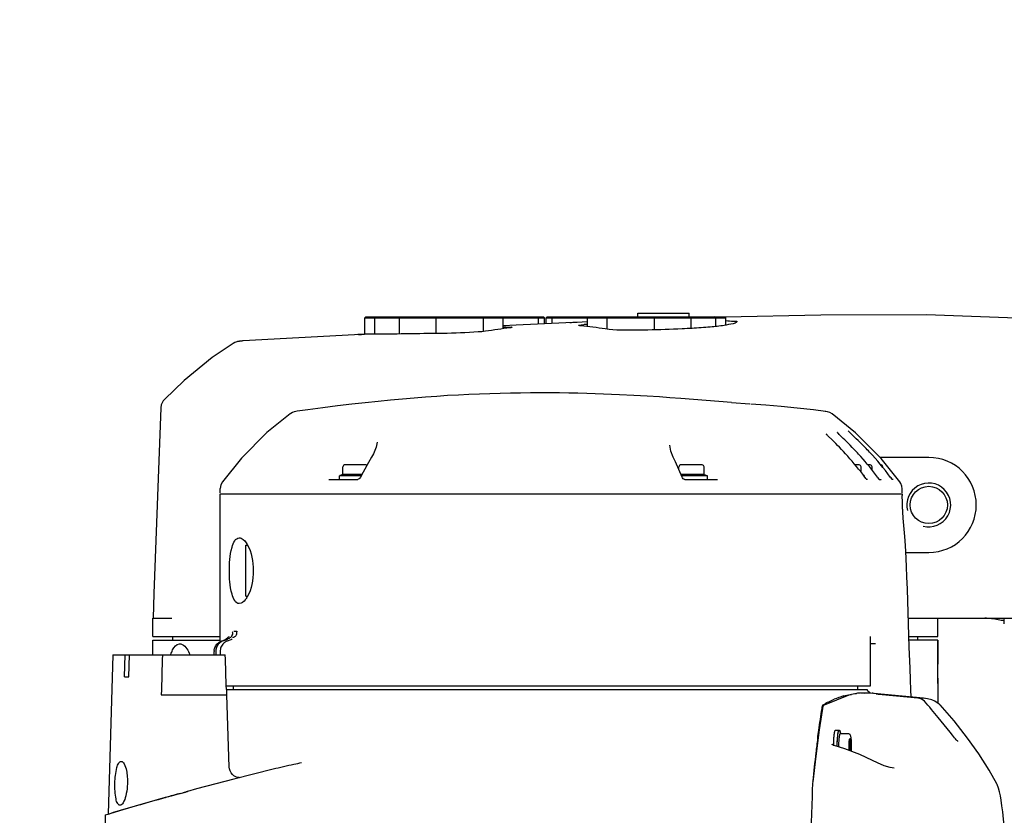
# Model space of a CAD drawing. Header units: millimetres. Extents: x 7426 to 8300, y 124 to 421.
# Tile 108 of 130: x 8203 to 8212, y 229 to 236. Entities that reach past the tile are written whole.
import ezdxf

# ---------------------------------------------------------------- set-up
doc = ezdxf.new("R2010")
doc.units = ezdxf.units.MM
doc.linetypes.add('BANKLINE1', pattern=[5.5, 4, -1.5])
doc.layers.add('00_COMPONENTS', color=7, linetype='BANKLINE1')
doc.layers.add('外形图', color=7, linetype='Continuous')
doc.styles.add('微软雅黑', font='msyh.ttc')
doc.dimstyles.new('尺寸标注_1_30比例', dxfattribs={"dimtxt": 2.1, "dimasz": 1.7, "dimexe": 0.5, "dimexo": 0.4, "dimgap": 0.5, "dimtad": 1, "dimdec": 1, "dimlfac": 30, "dimdsep": 46, "dimtxsty": '微软雅黑', "dimcen": 0.09, "dimadec": 0, "dimazin": 0, "dimtp": 0.01, "dimtm": 0.01, "dimtfac": 1, "dimtdec": 1, "dimtofl": 0, "dimtmove": 0, "dimatfit": 3, "dimfxl": 1, "dimtolj": 1, "dimarcsym": 0})

# ---------------------------------------------------------------- blocks, each defined once
blk = doc.blocks.new('*D1499')
at = {"layer": '00_COMPONENTS', "color": 0, "linetype": 'ByBlock', "lineweight": -2, "ltscale": 20}
for p, q in [((8244.3243, 232.2083), (8243.2679, 232.0274)), ((8178.104, 226.6607), (8180.1224, 226.6607))]:
    blk.add_line(p, q, dxfattribs=at)
blk.add_arc((8211.9232, 226.6607), 32.3008, 12.73149, 176.98416, dxfattribs=at)
at = {"layer": '00_COMPONENTS', "color": 0}
for points in [[(8243.1519, 233.7241), (8243.7078, 233.8344), (8243.7607, 232.1118)], [(8179.3839, 228.3676), (8179.9504, 228.3527), (8179.6224, 226.6607)]]:
    blk.add_solid(points, dxfattribs=at)
at = {"layer": 'Defpoints', "color": 0}
for p in [(8224.815, 256.2773), (8244.7185, 232.2758), (8177.704, 226.6607), (8211.9232, 226.6607)]:
    blk.add_point(p, dxfattribs=at)
at = {"layer": '00_COMPONENTS', "color": 0, "insert": (8209.0532, 260.4305), "char_height": 2.1, "attachment_point": 5, "rotation": 4.85782, "style": '微软雅黑'}
blk.add_mtext('\\A1;-170°', dxfattribs=at)

msp = doc.modelspace()

# ---------------------------------------------------------------- linework, layer by layer
at = {"layer": '外形图', "linetype": 'Continuous'}
for p, q in [((8208.7195, 233.5774), (8209.1862, 233.5774)), ((8208.7195, 233.5441), (8208.7195, 233.5774)), ((8209.1862, 233.5441), (8209.1862, 233.5774)), ((8206.2261, 233.5341), (8206.2361, 233.5441)), ((8206.2261, 233.3833), (8206.2261, 233.5341)), ((8206.2261, 233.5341), (8207.8666, 233.5341)), ((8206.2361, 233.5441), (8207.8566, 233.5441)), ((8206.3193, 233.5341), (8206.3293, 233.5441)), ((8206.3193, 233.3849), (8206.3193, 233.5341)), ((8206.5436, 233.5341), (8206.5536, 233.5441)), ((8206.5436, 233.3879), (8206.5436, 233.5341)), ((8206.8768, 233.5341), (8206.8868, 233.5441)), ((8206.8768, 233.3918), (8206.8768, 233.5341)), ((8207.3102, 233.5341), (8207.3002, 233.5441)), ((8207.3102, 233.4103), (8207.3102, 233.5341)), ((8207.4886, 233.5341), (8207.4786, 233.5441)), ((8207.4886, 233.4352), (8207.4886, 233.5341)), ((8207.8127, 233.5341), (8207.8027, 233.5441)), ((8207.8127, 233.4765), (8207.8127, 233.5341)), ((8207.8666, 233.5341), (8207.8566, 233.5441)), ((8207.8666, 233.479), (8207.8666, 233.5341)), ((8207.8817, 233.5341), (8207.8917, 233.5441)), ((8207.8817, 233.5341), (8209.5222, 233.5341)), ((8207.8817, 233.4797), (8207.8817, 233.5341)), ((8207.8917, 233.5441), (8209.5122, 233.5441)), ((8207.9356, 233.5341), (8207.9456, 233.5441)), ((8207.9356, 233.4823), (8207.9356, 233.5341)), ((8208.1661, 233.4928), (8208.1532, 233.4923)), ((8208.2094, 233.4947), (8208.1661, 233.4928)), ((8208.2598, 233.4968), (8208.2094, 233.4947)), ((8208.2597, 233.5341), (8208.2697, 233.5441)), ((8208.2597, 233.4547), (8208.2597, 233.5341)), ((8208.4381, 233.5341), (8208.4481, 233.5441)), ((8208.4381, 233.4314), (8208.4381, 233.5341)), ((8208.8715, 233.5341), (8208.8615, 233.5441)), ((8208.8715, 233.4246), (8208.8715, 233.5341)), ((8209.2047, 233.5341), (8209.1947, 233.5441)), ((8209.2047, 233.4384), (8209.2047, 233.5341)), ((8209.4289, 233.5341), (8209.4189, 233.5441)), ((8209.4289, 233.4557), (8209.4289, 233.5341)), ((8209.5222, 233.5341), (8209.5122, 233.5441)), ((8210.3896, 233.56), (8209.5151, 233.5414)), ((8209.5222, 233.4682), (8209.5222, 233.5341)), ((8209.6229, 233.498), (8209.6227, 233.4974)), ((8207.6076, 233.4668), (8207.4886, 233.4602)), ((8205.1167, 233.3238), (8205.1095, 233.3233)), ((8205.1168, 233.3238), (8205.1167, 233.3238)), ((8206.1323, 233.3808), (8205.1168, 233.3238)), ((8208.6829, 232.8266), (8208.5499, 232.8332)), ((8208.8049, 232.8196), (8208.6829, 232.8266)), ((8208.9154, 232.8124), (8208.8049, 232.8196)), ((8209.0111, 232.8057), (8208.9154, 232.8124)), ((8209.1095, 232.7983), (8209.0111, 232.8057)), ((8209.5745, 232.7615), (8209.1095, 232.7983)), ((8209.5745, 232.7615), (8209.7393, 232.7488)), ((8210.7057, 232.4867), (8210.4913, 232.6573)), ((8206.3393, 232.4001), (8206.3393, 232.4002)), ((8210.4951, 232.4176), (8210.4528, 232.4592)), ((8210.5093, 232.4035), (8210.4951, 232.4176)), ((8210.5247, 232.388), (8210.5093, 232.4035)), ((8210.5939, 232.4342), (8210.5559, 232.4711)), ((8210.6081, 232.4204), (8210.5939, 232.4342)), ((8210.6234, 232.4053), (8210.6081, 232.4204)), ((8210.6398, 232.3889), (8210.6234, 232.4053)), ((8210.6973, 232.4465), (8210.6527, 232.4891)), ((8210.7123, 232.432), (8210.6973, 232.4465)), ((8210.9408, 232.2513), (8210.7057, 232.4867)), ((8210.7286, 232.4162), (8210.7123, 232.432)), ((8210.746, 232.3991), (8210.7286, 232.4162)), ((8209.01, 232.3717), (8209.01, 232.3717)), ((8209.0193, 232.3178), (8209.01, 232.3717)), ((8209.0401, 232.2646), (8209.0193, 232.3178)), ((8210.5411, 232.3713), (8210.5247, 232.388)), ((8210.5584, 232.3535), (8210.5411, 232.3713)), ((8210.5765, 232.3346), (8210.5584, 232.3535)), ((8210.5951, 232.3149), (8210.5765, 232.3346)), ((8210.6571, 232.3714), (8210.6398, 232.3889)), ((8210.6751, 232.3529), (8210.6571, 232.3714)), ((8210.6937, 232.3335), (8210.6751, 232.3529)), ((8210.7643, 232.3808), (8210.746, 232.3991)), ((8210.7833, 232.3615), (8210.7643, 232.3808)), ((8206.2882, 232.2622), (8206.2605, 232.2154)), ((8206.3053, 232.2926), (8206.2882, 232.2622)), ((8209.061, 232.2204), (8209.0401, 232.2645)), ((8209.101, 232.13), (8209.061, 232.2204)), ((8210.7339, 232.2905), (8210.7225, 232.3028)), ((8211.3741, 232.2607), (8210.9314, 232.2607)), ((8211.1093, 232.0395), (8210.9408, 232.2513)), ((8206.0258, 232.1056), (8206.0258, 232.1757)), ((8206.2391, 232.1924), (8206.0425, 232.1924)), ((8206.2605, 232.2154), (8206.2108, 232.1259)), ((8209.0925, 232.1493), (8209.0925, 232.1757)), ((8209.3058, 232.1924), (8209.1091, 232.1924)), ((8209.3225, 232.1056), (8209.3225, 232.1757)), ((8210.7391, 232.1924), (8210.7029, 232.1924)), ((8210.7558, 232.1267), (8210.7558, 232.1757)), ((8210.8391, 232.1924), (8210.8191, 232.1924)), ((8210.8558, 232.1475), (8210.8558, 232.1757)), ((8210.9391, 232.1924), (8210.9357, 232.1924)), ((8210.9558, 232.1683), (8210.9558, 232.1757)), ((8205.8978, 232.0607), (8206.1624, 232.0607)), ((8206.1942, 232.0941), (8205.9941, 232.0941)), ((8205.9941, 232.0607), (8205.9941, 232.0941)), ((8206.0258, 232.1056), (8206.0007, 232.0965)), ((8206.2002, 232.1056), (8206.0258, 232.1056)), ((8206.1661, 232.0614), (8206.1624, 232.0607)), ((8206.2108, 232.1259), (8206.1874, 232.081)), ((8209.1217, 232.0802), (8209.101, 232.13)), ((8209.3225, 232.1056), (8209.1112, 232.1056)), ((8209.3541, 232.0941), (8209.1159, 232.0941)), ((8209.1252, 232.0739), (8209.1217, 232.0802)), ((8209.1461, 232.0607), (8209.4441, 232.0607)), ((8209.3225, 232.1056), (8209.3476, 232.0965)), ((8209.3541, 232.0607), (8209.3541, 232.0941)), ((8210.7783, 232.0974), (8210.7809, 232.0965)), ((8210.7875, 232.0941), (8210.7809, 232.0941)), ((8210.7875, 232.0855), (8210.7875, 232.0941)), ((8210.793, 232.0782), (8210.7898, 232.0824)), ((8210.7997, 232.0693), (8210.793, 232.0782)), ((8210.8147, 232.0607), (8210.8064, 232.0607)), ((8210.9121, 232.0745), (8210.9062, 232.0824)), ((8210.9179, 232.0669), (8210.9121, 232.0745)), ((8210.9215, 232.0607), (8210.9395, 232.0607)), ((8210.9249, 232.058), (8210.9227, 232.0607)), ((8211.0296, 232.0736), (8211.0229, 232.0824)), ((8211.0356, 232.0655), (8211.0296, 232.0736)), ((8211.0481, 232.0607), (8211.0394, 232.0607)), ((8204.9072, 231.9374), (8204.9072, 231.9761)), ((8211.1305, 231.9754), (8211.1277, 231.9988)), ((8211.1309, 231.9441), (8211.1305, 231.9762)), ((8204.9075, 231.9274), (8211.1311, 231.9274)), ((8204.9075, 230.5834), (8204.9075, 231.9274)), ((8211.1309, 231.9441), (8211.1282, 231.9441)), ((8211.1309, 231.9374), (8211.1309, 231.9432)), ((8211.1311, 231.9274), (8211.1313, 231.9134)), ((8211.1327, 231.8502), (8211.1313, 231.9141)), ((8205.1408, 231.4607), (8205.1553, 231.4607)), ((8205.1408, 230.9941), (8205.1408, 231.4607)), ((8211.1644, 231.3941), (8211.3741, 231.3941)), ((8211.1958, 230.5294), (8211.1784, 231.0577)), ((8205.1408, 230.9941), (8205.1551, 230.9941)), ((8204.2908, 230.7941), (8204.4651, 230.7941)), ((8204.2908, 230.6274), (8204.2908, 230.7941)), ((8211.1872, 230.7941), (8215.527, 230.7941)), ((8211.4575, 230.6274), (8211.4575, 230.7941)), ((8212.0632, 230.7441), (8212.0632, 230.7941)), ((8204.2909, 230.6274), (8204.9075, 230.6274)), ((8204.4741, 230.5941), (8204.4741, 230.6274)), ((8204.9789, 230.6175), (8204.9564, 230.6009)), ((8204.97, 230.6009), (8204.9771, 230.6047)), ((8205.0171, 230.6047), (8205.0101, 230.6009)), ((8205.0307, 230.6774), (8205.0576, 230.6774)), ((8210.8408, 230.1774), (8210.8408, 230.6265)), ((8211.1926, 230.6274), (8211.4574, 230.6274)), ((8211.2741, 230.5941), (8211.2741, 230.6274)), ((8204.2908, 230.5941), (8204.9075, 230.5941)), ((8204.2908, 230.4607), (8204.2908, 230.5941)), ((8204.9184, 230.5853), (8204.9138, 230.5834)), ((8204.9506, 230.5983), (8204.9283, 230.5893)), ((8204.9627, 230.5977), (8204.9285, 230.5847)), ((8204.9564, 230.6009), (8204.9507, 230.5983)), ((8204.9627, 230.5977), (8204.97, 230.6009)), ((8205.0028, 230.5977), (8204.9686, 230.5847)), ((8205.0101, 230.6009), (8205.0028, 230.5977)), ((8210.8862, 230.5607), (8210.8408, 230.5607)), ((8211.4575, 230.5941), (8211.1937, 230.5941)), ((8211.2026, 230.3379), (8211.1958, 230.5293)), ((8211.4575, 230.5491), (8211.4574, 230.5941)), ((8211.4575, 230.5941), (8211.4578, 230.3759)), ((8211.4575, 230.5), (8211.4575, 230.5491)), ((8203.9263, 230.4607), (8203.8825, 229.0066)), ((8203.9263, 230.4607), (8204.9527, 230.4607)), ((8204.0339, 230.2607), (8204.0389, 230.4607)), ((8204.074, 230.2607), (8204.079, 230.4607)), ((8204.8513, 230.4607), (8204.8513, 230.4907)), ((8204.8658, 230.4907), (8204.8658, 230.4607)), ((8204.9059, 230.4907), (8204.9059, 230.4607)), ((8211.4588, 230.0194), (8211.4578, 230.3759)), ((8204.0339, 230.2607), (8204.074, 230.2607)), ((8204.9615, 230.1774), (8210.8407, 230.1774)), ((8205.0241, 230.1774), (8205.0241, 230.1441)), ((8210.7241, 230.1774), (8210.7241, 230.1441)), ((8204.3686, 230.0941), (8204.9661, 230.0941)), ((8204.9625, 230.1448), (8204.9641, 230.0941)), ((8204.9626, 230.1441), (8210.81, 230.1441)), ((8204.9893, 229.4355), (8204.9661, 230.0941)), ((8210.6448, 230.0925), (8210.4185, 230.0018)), ((8210.6694, 230.0949), (8210.6448, 230.0925)), ((8210.7522, 230.1118), (8210.7559, 230.1119)), ((8210.7559, 230.1119), (8210.7651, 230.1123)), ((8210.7651, 230.1123), (8210.7713, 230.1125)), ((8210.7713, 230.1125), (8210.786, 230.1127)), ((8210.8351, 230.1109), (8210.7873, 230.1063)), ((8210.8739, 230.1082), (8210.8351, 230.1109)), ((8210.8421, 230.112), (8210.8557, 230.1101)), ((8211.3271, 230.0649), (8210.8723, 230.1083)), ((8210.8739, 230.1082), (8210.8723, 230.1083)), ((8210.9193, 230.0989), (8210.9104, 230.0997)), ((8210.9329, 230.0976), (8210.9192, 230.0989)), ((8210.9493, 230.0961), (8210.9329, 230.0976)), ((8210.9333, 230.1015), (8210.9372, 230.1012)), ((8210.9372, 230.1012), (8210.9586, 230.0993)), ((8211.2753, 230.0657), (8210.9493, 230.0961)), ((8210.9586, 230.0993), (8210.9636, 230.0989)), ((8210.9636, 230.0989), (8210.9697, 230.0983)), ((8211.3617, 230.0599), (8211.327, 230.0649)), ((8210.4003, 229.971), (8210.4023, 229.9831)), ((8210.4047, 229.9769), (8210.4034, 229.9699)), ((8210.4071, 229.9861), (8210.4047, 229.9769)), ((8210.4104, 229.9936), (8210.4071, 229.9861)), ((8210.4098, 230.0051), (8210.4152, 230.0081)), ((8210.4185, 230.0018), (8210.4184, 230.0018)), ((8211.4026, 230.0483), (8211.3617, 230.0599)), ((8211.4586, 230.0175), (8211.4585, 230.0525)), ((8211.4788, 230.0015), (8211.4696, 230.0109)), ((8211.4788, 230.0015), (8211.4777, 230.0027)), ((8210.4034, 229.9699), (8210.3731, 229.7752)), ((8211.5681, 229.7535), (8211.4605, 229.8879)), ((8210.3731, 229.7752), (8210.342, 229.5371)), ((8210.5235, 229.7741), (8210.5566, 229.7741)), ((8210.5705, 229.7424), (8210.5649, 229.759)), ((8210.568, 229.7424), (8210.6376, 229.7424)), ((8211.5906, 229.7258), (8211.5681, 229.7535)), ((8211.6005, 229.7137), (8211.5906, 229.7258)), ((8210.3595, 229.6955), (8210.3601, 229.7003)), ((8210.4929, 229.6429), (8210.4925, 229.644)), ((8210.4925, 229.644), (8210.4925, 229.644)), ((8210.6561, 229.6567), (8210.6465, 229.6567)), ((8210.342, 229.5371), (8210.3161, 229.3003)), ((8210.6561, 229.5981), (8210.6465, 229.5981)), ((8210.9051, 229.4749), (8210.8597, 229.4973)), ((8205.389, 229.4156), (8205.0321, 229.3251)), ((8211.057, 229.4267), (8211.0574, 229.4266)), ((8211.9952, 229.282), (8211.9951, 229.2821)), ((8204.5123, 229.1876), (8204.5145, 229.1881)), ((8204.5145, 229.1881), (8204.5408, 229.1954)), ((8210.3109, 229.2454), (8210.311, 229.248)), ((8204.4047, 229.1577), (8204.4081, 229.1587)), ((8203.8575, 228.9991), (8203.8961, 229.0107)), ((8203.8575, 228.9991), (8203.8575, 224.3224)), ((8203.8994, 229.0107), (8203.8961, 229.0107))]:
    msp.add_line(p, q, dxfattribs=at)
for points in [[(8208.1661, 233.4928), (8208.0615, 233.4882), (8207.6073, 233.4668)], [(8214.4497, 233.1258), (8213.7437, 233.3251), (8213.0474, 233.4519), (8212.2572, 233.5295), (8211.3532, 233.5616), (8210.3896, 233.56)], [(8205.0244, 233.2992), (8204.8346, 233.173), (8204.5769, 232.9626), (8204.397, 232.7887)], [(8205.1095, 233.3233), (8205.1047, 233.323), (8205.1001, 233.3227), (8205.0957, 233.3223), (8205.0913, 233.3218), (8205.087, 233.3214), (8205.0827, 233.3209), (8205.0783, 233.3202), (8205.0738, 233.3195), (8205.0689, 233.3186), (8205.0636, 233.3173), (8205.0576, 233.3156), (8205.0502, 233.313), (8205.04, 233.3082), (8205.0244, 233.2992)], [(8208.5499, 232.8332), (8208.4792, 232.8363), (8208.4059, 232.8392), (8208.33, 232.8418), (8208.2517, 232.8442), (8208.1711, 232.8462), (8208.0883, 232.8478), (8208.0035, 232.849), (8207.9169, 232.8498), (8207.8286, 232.85), (8207.7388, 232.8497), (8207.6477, 232.8488), (8207.5554, 232.8473), (8207.4622, 232.8453), (8207.3681, 232.8425), (8207.2731, 232.8391), (8207.1771, 232.835), (8207.0801, 232.8302), (8206.9821, 232.8246), (8206.8825, 232.8182), (8206.7811, 232.811), (8206.6772, 232.8028), (8206.5704, 232.7936), (8206.4604, 232.7833), (8206.347, 232.772), (8206.2297, 232.7595), (8206.1066, 232.7457), (8205.9777, 232.7305), (8205.8437, 232.7138), (8205.7052, 232.6956), (8205.6075, 232.6821)], [(8204.397, 232.7887), (8204.3868, 232.7768), (8204.3686, 232.7404), (8204.3639, 232.7127)], [(8204.3639, 232.7127), (8204.3009, 231.0182), (8204.2952, 230.7941)], [(8205.6076, 232.6821), (8205.5975, 232.6803), (8205.5824, 232.6762), (8205.5669, 232.6699), (8205.5514, 232.6613), (8205.5456, 232.6574)], [(8210.1715, 232.71), (8210.0259, 232.7243), (8209.8854, 232.737), (8209.7507, 232.748)], [(8210.4298, 232.6814), (8210.3207, 232.694), (8210.1715, 232.71)], [(8210.4914, 232.6573), (8210.4707, 232.6695), (8210.4504, 232.6772), (8210.4328, 232.681), (8210.429, 232.6815)], [(8205.5456, 232.6574), (8205.3333, 232.4885), (8205.0996, 232.2553), (8204.9276, 232.0396)], [(8210.6527, 232.4891), (8210.649, 232.4926), (8210.6458, 232.4957), (8210.6431, 232.4984), (8210.6409, 232.5006), (8210.6391, 232.5024), (8210.638, 232.5037), (8210.6379, 232.5038)], [(8206.3393, 232.4002), (8206.3308, 232.3535), (8206.3053, 232.2926)], [(8210.4528, 232.4592), (8210.4493, 232.4626), (8210.4462, 232.4657), (8210.4436, 232.4683), (8210.4415, 232.4705), (8210.4399, 232.4723), (8210.4388, 232.4735), (8210.4387, 232.4736)], [(8210.5559, 232.4711), (8210.5486, 232.4782), (8210.5456, 232.4812), (8210.5431, 232.4837), (8210.541, 232.4859), (8210.5395, 232.4875), (8210.5384, 232.4887), (8210.5383, 232.4888)], [(8210.6338, 232.2726), (8210.6238, 232.2836), (8210.6142, 232.2942), (8210.5951, 232.3149)], [(8210.7225, 232.3028), (8210.7128, 232.3132), (8210.6937, 232.3335)], [(8210.8338, 232.3086), (8210.823, 232.3202), (8210.8129, 232.3308), (8210.8029, 232.3413), (8210.7833, 232.3615)], [(8206.1874, 232.081), (8206.1816, 232.0725), (8206.1739, 232.0654), (8206.1661, 232.0614)], [(8209.146, 232.0607), (8209.1453, 232.0608), (8209.1386, 232.0625), (8209.1314, 232.0672), (8209.1252, 232.0739)], [(8210.8083, 232.0583), (8210.8085, 232.0581), (8210.8082, 232.0584), (8210.807, 232.06), (8210.805, 232.0624), (8210.8026, 232.0655), (8210.7997, 232.0693)], [(8210.9227, 232.0607), (8210.9224, 232.0611), (8210.9204, 232.0637), (8210.9179, 232.0669)], [(8210.9314, 232.0607), (8210.9345, 232.0602), (8210.9373, 232.0588), (8210.9395, 232.0566)], [(8211.04, 232.06), (8211.0381, 232.0624), (8211.0356, 232.0655)], [(8211.0413, 232.0583), (8211.0416, 232.0581), (8211.0413, 232.0584), (8211.04, 232.06)], [(8204.9276, 232.0396), (8204.9132, 232.0117), (8204.9072, 231.9761)], [(8211.1277, 231.9988), (8211.1189, 232.0236), (8211.1098, 232.0388)], [(8211.1356, 231.7826), (8211.1351, 231.7915), (8211.1327, 231.8502)], [(8211.1414, 231.706), (8211.1397, 231.7261), (8211.1381, 231.7453), (8211.1368, 231.7637), (8211.1356, 231.7817)], [(8211.1784, 231.0577), (8211.1743, 231.1712), (8211.1706, 231.2631), (8211.1672, 231.3387), (8211.1641, 231.4015), (8211.1611, 231.4543), (8211.1582, 231.4993), (8211.1555, 231.5385), (8211.1529, 231.5734), (8211.1503, 231.6052), (8211.1414, 231.706)], [(8204.9866, 230.6277), (8204.9868, 230.6284), (8204.9789, 230.6175)], [(8211.2143, 230.0757), (8211.2109, 230.1413), (8211.2068, 230.2334), (8211.2026, 230.3379)], [(8210.8395, 230.1125), (8210.832, 230.1157), (8210.8184, 230.1273), (8210.81, 230.1441)], [(8210.9104, 230.0997), (8210.9008, 230.1007), (8210.8972, 230.1011), (8210.8946, 230.1014), (8210.8931, 230.1016), (8210.8927, 230.1016)], [(8210.4184, 230.0018), (8210.4165, 230.0006), (8210.4104, 229.9936)], [(8211.4696, 230.0109), (8211.4284, 230.0376), (8211.4026, 230.0483)], [(8211.9952, 229.282), (8211.9246, 229.408), (8211.8303, 229.5559), (8211.7277, 229.7004), (8211.6044, 229.8573), (8211.4777, 230.0027)], [(8211.6246, 229.6856), (8211.6176, 229.6935), (8211.6096, 229.7029), (8211.6005, 229.7137)], [(8210.5102, 229.6319), (8210.5047, 229.6338), (8210.4968, 229.6384), (8210.4929, 229.6429)], [(8210.8597, 229.4973), (8210.7438, 229.5519), (8210.6072, 229.6036), (8210.5102, 229.6319)], [(8211.6396, 229.6706), (8211.6382, 229.6717), (8211.635, 229.6746), (8211.6305, 229.6792), (8211.6246, 229.6856)], [(8205.0885, 229.3394), (8205.0793, 229.3397), (8205.0639, 229.3424), (8205.0478, 229.3481), (8205.0323, 229.3569), (8205.0183, 229.3687), (8205.0062, 229.3834), (8204.9968, 229.4009), (8204.991, 229.4208), (8204.9893, 229.4355)], [(8211.0574, 229.4266), (8211.02, 229.432), (8210.9673, 229.4484), (8210.9051, 229.4749)], [(8205.0321, 229.3251), (8204.8662, 229.2822), (8204.6912, 229.2361), (8204.6074, 229.2135)], [(8212.0643, 228.8852), (8212.0568, 228.9602), (8212.0494, 229.0263), (8212.0421, 229.0837), (8212.0348, 229.1331), (8212.0275, 229.175), (8212.02, 229.2107), (8212.0112, 229.2427), (8211.998, 229.2765), (8211.9951, 229.2821)]]:
    msp.add_lwpolyline(points, dxfattribs=at)
msp.add_circle((8211.3741, 231.8274), 0.17, dxfattribs=at)
for centre, radius, start, end in [((8209.22, 209.1334), 24.3822, 92.5077, 92.63587), ((8207.5322, 231.1081), 2.3426, 90.46255, 91.04162), ((8208.3588, 231.5821), 1.8952, 93.03534, 93.90635), ((8205.6078, 244.7678), 11.3996, 272.82532, 273.10379), ((8208.648, 230.484), 2.6725, 36.73422, 42.01047), ((8208.758, 230.4785), 2.6809, 41.8952, 42.52247), ((8208.7647, 230.4843), 2.6721, 36.73306, 41.89754), ((8208.8793, 230.4826), 2.6747, 36.73534, 43.05338), ((8211.3741, 231.8274), 0.4333, 270, 90), ((8206.0425, 232.1757), 0.0167, 90, 180), ((8206.2391, 232.1757), 0.0167, 63.08156, 90), ((8209.1091, 232.1757), 0.0167, 90, 180), ((8209.3058, 232.1757), 0.0167, 0, 90), ((8210.7391, 232.1757), 0.0167, 0, 90), ((8210.8391, 232.1757), 0.0167, 0, 90), ((8210.9391, 232.1757), 0.0167, 0, 90), ((8206.0041, 232.0871), 0.01, 110, 135.55634), ((8209.3441, 232.0871), 0.01, 44.44366, 70), ((8210.7775, 232.0871), 0.01, 44.44366, 70), ((8211.3741, 231.8274), 0.2, 255, 195), ((8345.697, 226.1256), 141.3842, 178.24293, 178.391586), ((8204.9549, 230.4905), 0.1034, 175.61981, 179.86843), ((8204.969, 230.4907), 0.1032, 175.71035, 179.99066), ((8060.0774, 225.7927), 144.9505, 1.720549, 1.845506), ((8210.8198, 229.3154), 0.8014, 106.17442, 112.7511), ((8210.7875, 229.4292), 0.6835, 92.96338, 96.12267), ((8210.8105, 229.5999), 0.5122, 83.13965, 84.93837), ((8211.3045, 229.975), 0.0913, 70.69563, 84.60373), ((8208.5311, 227.5229), 3.7648, 38.91721, 41.87411), ((8221.2108, 228.2613), 10.9457, 172.47097, 173.14649), ((8211.6703, 229.6276), 1.165, 178.75555, 179.70615), ((8211.7209, 229.6274), 1.1825, 180.00004, 180.18139), ((8211.6987, 229.6274), 1.1599, 180.00004, 180.18999), ((8211.4809, 229.6274), 0.9271, 180.00001, 180.51082), ((8223.6847, 227.9699), 13.4367, 173.17146, 174.28585), ((8211.3672, 229.2134), 1.0568, 176.41837, 178.12243), ((8211.1259, 229.2285), 0.815, 174.90945, 176.41921), ((8210.9741, 229.2417), 0.6627, 174.28235, 174.88141), ((8211.2331, 204.5596), 25.5273, 105.19849, 106.6959), ((8208.2976, 215.3328), 14.3626, 105.28081, 105.71227), ((8207.7681, 217.2892), 12.3357, 105.16773, 105.29322), ((8203.9083, 231.5293), 2.4194, 285.15397, 286.32679), ((8207.2037, 219.5866), 9.9709, 105.20127, 105.33609), ((8288.8111, 226.6674), 78.5425, 178.119058, 179.956131), ((8211.4412, 204.0038), 26.1195, 105.6282, 106.78344)]:
    msp.add_arc(centre, radius, start, end, dxfattribs=at)
for points, knots in [([(8209.6227, 233.4974), (8209.6149, 233.487), (8209.5705, 233.4776), (8209.4927, 233.4612), (8209.3656, 233.449), (8209.2684, 233.442), (8209.2128, 233.4388)], [0, 0, 0, 0, 0.093686, 0.293837, 0.598364, 1, 1, 1, 1]), ([(8209.5222, 233.5098), (8209.5469, 233.5087), (8209.5694, 233.5004), (8209.6228, 233.5071), (8209.6229, 233.498)], [0, 0, 0, 0, 0.731603, 1, 1, 1, 1]), ([(8206.9376, 233.3925), (8206.7529, 233.3904), (8206.4846, 233.3852), (8206.216, 233.3856), (8206.1323, 233.3808)], [0, 0, 0, 0, 0.687981, 1, 1, 1, 1]), ([(8207.3275, 233.4122), (8207.3058, 233.409), (8207.1759, 233.3983), (8207.0458, 233.3937), (8206.9376, 233.3925)], [0, 0, 0, 0, 0.168896, 1, 1, 1, 1]), ([(8207.5132, 233.4506), (8207.5277, 233.4508), (8207.5402, 233.446), (8207.5716, 233.4529), (8207.5716, 233.4479)], [0, 0, 0, 0, 0.740662, 1, 1, 1, 1]), ([(8207.5716, 233.4479), (8207.5716, 233.4461), (8207.5616, 233.4459), (8207.557, 233.4442), (8207.5521, 233.4436)], [0, 0, 0, 0, 0.264156, 1, 1, 1, 1]), ([(8208.1767, 233.4655), (8208.1767, 233.4702), (8208.2047, 233.4673), (8208.2166, 233.472), (8208.2297, 233.4729)], [0, 0, 0, 0, 0.262633, 1, 1, 1, 1]), ([(8208.1962, 233.4615), (8208.1913, 233.4619), (8208.1866, 233.4632), (8208.1767, 233.4637), (8208.1767, 233.4655)], [0, 0, 0, 0, 0.73269, 1, 1, 1, 1]), ([(8208.8107, 233.4226), (8208.7744, 233.4215), (8208.6445, 233.4213), (8208.5134, 233.4192), (8208.4208, 233.4332)], [0, 0, 0, 0, 0.279395, 1, 1, 1, 1]), ([(8209.2128, 233.4388), (8209.1828, 233.4371), (8209.0488, 233.4303), (8208.9147, 233.4257), (8208.8107, 233.4226)], [0, 0, 0, 0, 0.224232, 1, 1, 1, 1]), ([(8205.0811, 230.9274), (8205.0452, 230.9274), (8204.9902, 231.0608), (8204.9919, 231.2274), (8204.9902, 231.394), (8205.0452, 231.5274), (8205.0811, 231.5274)], [0, 0, 0, 0, 0.16638, 0.500006, 0.833629, 1, 1, 1, 1]), ([(8205.0811, 231.5274), (8205.0872, 231.5274), (8205.1195, 231.5189), (8205.14, 231.4889), (8205.153, 231.4661)], [0, 0, 0, 0, 0.188524, 1, 1, 1, 1]), ([(8205.153, 231.4661), (8205.1935, 231.3951), (8205.2215, 231.2273), (8205.1934, 231.0594), (8205.1529, 230.9885)], [0, 0, 0, 0, 0.500119, 1, 1, 1, 1]), ([(8205.1529, 230.9885), (8205.1477, 230.9794), (8205.1309, 230.9533), (8205.1026, 230.9274), (8205.0811, 230.9274)], [0, 0, 0, 0, 0.328571, 1, 1, 1, 1]), ([(8212.0623, 230.7694), (8212.0443, 230.7729), (8211.9857, 230.7837), (8211.9264, 230.7941), (8211.8849, 230.7941)], [0, 0, 0, 0, 0.306213, 1, 1, 1, 1]), ([(8204.9771, 230.6047), (8204.9814, 230.6073), (8204.9903, 230.6126), (8204.9987, 230.6187), (8205.0028, 230.6222)], [0, 0, 0, 0, 0.48845, 1, 1, 1, 1]), ([(8205.0028, 230.6222), (8205.007, 230.6259), (8205.0147, 230.6337), (8205.0195, 230.644), (8205.0204, 230.6492)], [0, 0, 0, 0, 0.513376, 1, 1, 1, 1]), ([(8205.0204, 230.6492), (8205.0211, 230.6526), (8205.0212, 230.6603), (8205.0188, 230.6675), (8205.0172, 230.6712)], [0, 0, 0, 0, 0.465079, 1, 1, 1, 1]), ([(8205.038, 230.6228), (8205.0352, 230.6212), (8205.0285, 230.6185), (8205.0213, 230.6177), (8205.0174, 230.6176)], [0, 0, 0, 0, 0.452954, 1, 1, 1, 1]), ([(8205.0541, 230.6479), (8205.0529, 230.6429), (8205.0497, 230.6331), (8205.0423, 230.6254), (8205.038, 230.6228)], [0, 0, 0, 0, 0.506569, 1, 1, 1, 1]), ([(8205.0576, 230.6774), (8205.0572, 230.6724), (8205.0565, 230.6625), (8205.0552, 230.6527), (8205.0541, 230.6479)], [0, 0, 0, 0, 0.502438, 1, 1, 1, 1]), ([(8204.457, 230.4632), (8204.4612, 230.4775), (8204.4736, 230.5163), (8204.5071, 230.5607), (8204.5349, 230.5607)], [0, 0, 0, 0, 0.348144, 1, 1, 1, 1]), ([(8204.5349, 230.5607), (8204.5434, 230.5607), (8204.5899, 230.5461), (8204.6146, 230.4986), (8204.6297, 230.4634)], [0, 0, 0, 0, 0.180748, 1, 1, 1, 1]), ([(8204.8517, 230.4984), (8204.8522, 230.5044), (8204.8541, 230.5163), (8204.8582, 230.5278), (8204.8608, 230.5332)], [0, 0, 0, 0, 0.499699, 1, 1, 1, 1]), ([(8204.8608, 230.5332), (8204.8634, 230.5388), (8204.8698, 230.5495), (8204.8781, 230.5589), (8204.8826, 230.5632)], [0, 0, 0, 0, 0.499957, 1, 1, 1, 1]), ([(8204.8736, 230.5303), (8204.8715, 230.5253), (8204.8682, 230.5148), (8204.8665, 230.5039), (8204.8661, 230.4984)], [0, 0, 0, 0, 0.499624, 1, 1, 1, 1]), ([(8204.8826, 230.5632), (8204.8872, 230.5675), (8204.897, 230.5753), (8204.9081, 230.5811), (8204.9138, 230.5834)], [0, 0, 0, 0, 0.503681, 1, 1, 1, 1]), ([(8210.407, 230.0014), (8210.4074, 230.0022), (8210.4081, 230.0036), (8210.4092, 230.0048), (8210.4098, 230.0051)], [0, 0, 0, 0, 0.589172, 1, 1, 1, 1]), ([(8210.3601, 229.7003), (8210.3633, 229.724), (8210.3756, 229.8144), (8210.3892, 229.9046), (8210.4003, 229.971)], [0, 0, 0, 0, 0.261726, 1, 1, 1, 1]), ([(8210.5078, 229.7007), (8210.5079, 229.7026), (8210.5084, 229.7095), (8210.5091, 229.7165), (8210.5096, 229.7217)], [0, 0, 0, 0, 0.260975, 1, 1, 1, 1]), ([(8210.5096, 229.7217), (8210.5104, 229.7291), (8210.5119, 229.7419), (8210.5153, 229.7587), (8210.518, 229.7686), (8210.5217, 229.7741), (8210.5235, 229.7741)], [0, 0, 0, 0, 0.402354, 0.707862, 0.905268, 1, 1, 1, 1]), ([(8210.5384, 229.6274), (8210.5384, 229.6461), (8210.5392, 229.6807), (8210.5423, 229.7215), (8210.546, 229.7478), (8210.5491, 229.7615), (8210.5517, 229.7698), (8210.555, 229.7741), (8210.5566, 229.7741)], [0, 0, 0, 0, 0.374841, 0.693606, 0.816758, 0.909636, 0.969808, 1, 1, 1, 1]), ([(8210.5388, 229.6274), (8210.5388, 229.6375), (8210.539, 229.6572), (8210.5402, 229.6856), (8210.542, 229.7115), (8210.5444, 229.7336), (8210.5469, 229.7492), (8210.5493, 229.759), (8210.551, 229.7644), (8210.5528, 229.7681), (8210.5545, 229.7706), (8210.557, 229.7715), (8210.5582, 229.7706), (8210.5587, 229.7701)], [0, 0, 0, 0, 0.202165, 0.395432, 0.571369, 0.722328, 0.841928, 0.888465, 0.925646, 0.953442, 0.972492, 0.985594, 1, 1, 1, 1]), ([(8210.5538, 229.6274), (8210.5538, 229.6419), (8210.5544, 229.6688), (8210.5567, 229.7006), (8210.5596, 229.7212), (8210.562, 229.732), (8210.5641, 229.7387), (8210.5665, 229.7422), (8210.5678, 229.7424)], [0, 0, 0, 0, 0.371726, 0.688995, 0.812396, 0.906292, 0.96818, 1, 1, 1, 1]), ([(8210.5566, 229.7741), (8210.5569, 229.7741), (8210.5585, 229.7737), (8210.5595, 229.7722), (8210.5602, 229.7711)], [0, 0, 0, 0, 0.193223, 1, 1, 1, 1]), ([(8210.5587, 229.7701), (8210.5593, 229.7696), (8210.5612, 229.7674), (8210.5626, 229.7647), (8210.5634, 229.7627)], [0, 0, 0, 0, 0.264205, 1, 1, 1, 1]), ([(8210.5602, 229.7711), (8210.5605, 229.7706), (8210.5618, 229.768), (8210.5628, 229.7653), (8210.5634, 229.7631)], [0, 0, 0, 0, 0.20171, 1, 1, 1, 1]), ([(8210.6376, 229.7424), (8210.6404, 229.7424), (8210.6458, 229.7411), (8210.653, 229.7354), (8210.6575, 229.7264), (8210.6604, 229.715), (8210.6625, 229.7017), (8210.6642, 229.6859), (8210.6659, 229.6608), (8210.6664, 229.641), (8210.6664, 229.6274)], [0, 0, 0, 0, 0.067223, 0.125972, 0.213062, 0.299204, 0.404629, 0.531503, 0.676703, 1, 1, 1, 1]), ([(8210.5056, 229.6529), (8210.5057, 229.657), (8210.5061, 229.673), (8210.5069, 229.689), (8210.5078, 229.7007)], [0, 0, 0, 0, 0.260825, 1, 1, 1, 1]), ([(8210.6457, 229.6274), (8210.6457, 229.6387), (8210.6463, 229.6583), (8210.6481, 229.6779), (8210.6498, 229.6861)], [0, 0, 0, 0, 0.573424, 1, 1, 1, 1]), ([(8210.6472, 229.5884), (8210.6469, 229.5913), (8210.646, 229.6043), (8210.6457, 229.6174), (8210.6457, 229.6274)], [0, 0, 0, 0, 0.229531, 1, 1, 1, 1]), ([(8210.6498, 229.6861), (8210.6487, 229.6813), (8210.6482, 229.6706), (8210.6532, 229.6612), (8210.6561, 229.6567)], [0, 0, 0, 0, 0.47685, 1, 1, 1, 1]), ([(8210.6498, 229.6861), (8210.65, 229.6869), (8210.6505, 229.6892), (8210.6511, 229.6915), (8210.6518, 229.6931)], [0, 0, 0, 0, 0.300034, 1, 1, 1, 1]), ([(8210.6518, 229.6931), (8210.6522, 229.6941), (8210.6528, 229.6958), (8210.6549, 229.6957), (8210.6558, 229.6945), (8210.6568, 229.6926), (8210.6576, 229.6898), (8210.6585, 229.6862), (8210.6596, 229.6799), (8210.6608, 229.6704), (8210.6618, 229.6574), (8210.6624, 229.6428), (8210.6626, 229.6326), (8210.6626, 229.6274)], [0, 0, 0, 0, 0.044133, 0.057453, 0.07614, 0.104701, 0.144109, 0.194308, 0.254868, 0.404107, 0.584473, 0.786621, 1, 1, 1, 1]), ([(8210.6626, 229.6274), (8210.6626, 229.6234), (8210.6624, 229.6087), (8210.6617, 229.5939), (8210.6606, 229.5832)], [0, 0, 0, 0, 0.270102, 1, 1, 1, 1]), ([(8210.6664, 229.6274), (8210.6664, 229.6235), (8210.6663, 229.6082), (8210.6658, 229.5929), (8210.6651, 229.5817)], [0, 0, 0, 0, 0.258353, 1, 1, 1, 1]), ([(8210.6561, 229.5981), (8210.6555, 229.5972), (8210.6534, 229.5937), (8210.6515, 229.59), (8210.6505, 229.5872)], [0, 0, 0, 0, 0.259828, 1, 1, 1, 1]), ([(8203.9916, 229.0878), (8203.9832, 229.0878), (8203.964, 229.1081), (8203.9479, 229.1763), (8203.9414, 229.2885), (8203.9539, 229.4005), (8203.9741, 229.4677), (8203.9939, 229.4878), (8204.0025, 229.4878)], [0, 0, 0, 0, 0.058397, 0.164448, 0.498874, 0.833092, 0.940186, 1, 1, 1, 1]), ([(8204.0025, 229.4878), (8204.0139, 229.4878), (8204.0389, 229.4558), (8204.0459, 229.4255), (8204.0503, 229.4042)], [0, 0, 0, 0, 0.344494, 1, 1, 1, 1]), ([(8205.6477, 229.474), (8205.6248, 229.4694), (8205.5383, 229.4514), (8205.4522, 229.4319), (8205.3893, 229.4157)], [0, 0, 0, 0, 0.265105, 1, 1, 1, 1]), ([(8204.0503, 229.4042), (8204.0541, 229.3861), (8204.0643, 229.3091), (8204.0591, 229.2296), (8204.0442, 229.1724)], [0, 0, 0, 0, 0.238081, 1, 1, 1, 1]), ([(8204.0442, 229.1724), (8204.0385, 229.1507), (8204.0294, 229.1201), (8204.0035, 229.0878), (8203.9916, 229.0878)], [0, 0, 0, 0, 0.653167, 1, 1, 1, 1]), ([(8204.6075, 229.2133), (8204.6075, 229.2116), (8204.5973, 229.2123), (8204.5932, 229.2088), (8204.5885, 229.2075)], [0, 0, 0, 0, 0.264561, 1, 1, 1, 1]), ([(8204.5892, 229.2086), (8204.5937, 229.2098), (8204.5987, 229.2091), (8204.6066, 229.2148), (8204.6075, 229.2133)], [0, 0, 0, 0, 0.737042, 1, 1, 1, 1])]:
    msp.add_open_spline(points, degree=3, knots=knots, dxfattribs=at)
for points in [[(8207.5521, 233.4436), (8207.4772, 233.434), (8207.4023, 233.4233), (8207.3275, 233.4122)], [(8208.4208, 233.4332), (8208.3462, 233.4445), (8208.2713, 233.4542), (8208.1962, 233.4615)], [(8204.8957, 230.5634), (8204.8863, 230.5541), (8204.8786, 230.5426), (8204.8736, 230.5303)], [(8204.9285, 230.5847), (8204.9164, 230.58), (8204.905, 230.5726), (8204.8957, 230.5634)], [(8204.9137, 230.5303), (8204.9086, 230.5179), (8204.9059, 230.5042), (8204.9059, 230.4907)], [(8204.9358, 230.5634), (8204.9264, 230.5541), (8204.9187, 230.5426), (8204.9137, 230.5303)], [(8204.9686, 230.5847), (8204.9565, 230.58), (8204.9451, 230.5726), (8204.9358, 230.5634)], [(8211.4585, 230.0525), (8211.4581, 230.2016), (8211.4578, 230.3508), (8211.4575, 230.5)], [(8210.5966, 230.0851), (8210.6351, 230.0962), (8210.6747, 230.1045), (8210.7146, 230.1088)], [(8210.7867, 230.1127), (8210.798, 230.1129), (8210.8092, 230.1145), (8210.8205, 230.1141)], [(8210.8205, 230.1141), (8210.8277, 230.1139), (8210.835, 230.113), (8210.8421, 230.1119)], [(8211.3345, 230.0359), (8211.3197, 230.0523), (8211.2973, 230.0637), (8211.2753, 230.0657)], [(8210.4023, 229.9831), (8210.4033, 229.9893), (8210.4044, 229.9957), (8210.407, 230.0014)], [(8210.4152, 230.0081), (8210.4458, 230.0253), (8210.4775, 230.0409), (8210.5099, 230.0545)], [(8210.5634, 229.7627), (8210.564, 229.7615), (8210.5644, 229.7603), (8210.5649, 229.759)], [(8210.6561, 229.6567), (8210.654, 229.6471), (8210.6526, 229.6373), (8210.6526, 229.6274)], [(8210.6526, 229.6274), (8210.6526, 229.6175), (8210.654, 229.6077), (8210.6561, 229.5981)]]:
    msp.add_open_spline(points, degree=3, dxfattribs=at)

# ---------------------------------------------------------------- dimensions: what is measured, and where the dimension line sits
at = {"layer": '00_COMPONENTS', "linetype": 'ByBlock', "ltscale": 20}
dim = msp.add_angular_dim_3p(base=(8224.815, 256.2773), center=(8211.9232, 226.6607), p1=(8177.704, 226.6607), p2=(8244.7185, 232.2758), text='\\A1;-170°', dimstyle='尺寸标注_1_30比例', dxfattribs=at)
dim.commit()
dim.dimension.update_dxf_attribs({"geometry": '*D1499', "text_midpoint": (8209.0532, 260.4305)})

doc.saveas('drawing.dxf')
